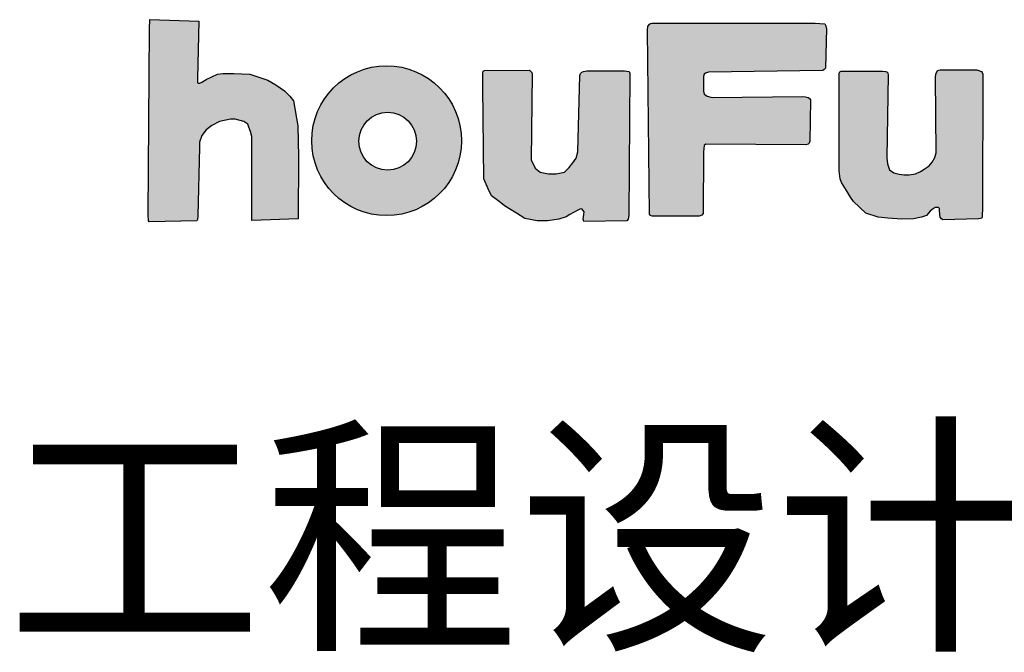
# Model space of a CAD drawing. Extents: x 475446 to 490894, y 3788879 to 3821323.
# Tile 45 of 75: x 484720.76 to 484731.76, y 3818418.37 to 3818425.44. Entities that reach past the tile are written whole.
import ezdxf
from ezdxf.enums import TextEntityAlignment as Align

# ---------------------------------------------------------------- set-up
doc = ezdxf.new("R2010")
doc.units = 0
doc.header["$LTSCALE"] = 0.5
doc.layers.get('0').update_dxf_attribs({"linetype": 'CONTINUOUS'})
doc.layers.add('TK-PUBLIC', color=7, linetype='CONTINUOUS')
doc.styles.add('新标识3', font='NSimSun.ttf')

# ---------------------------------------------------------------- blocks, each defined once
blk = doc.blocks.new('02')
h = blk.add_hatch(color=256)
h.dxf.hatch_style = 1
h.paths.add_polyline_path([(485097.497, 3818297.668), (485098.595, 3818297.635), (485098.564, 3818296.351), (485098.565, 3818296.265), (485098.579, 3818296.246), (485098.619, 3818296.246), (485098.664, 3818296.274), (485098.756, 3818296.333), (485099.012, 3818296.448), (485099.132, 3818296.466), (485099.374, 3818296.466), (485099.736, 3818296.448), (485100.141, 3818296.315), (485100.316, 3818296.213), (485100.509, 3818296.08), (485100.63, 3818295.959), (485100.709, 3818295.857), (485100.805, 3818295.293), (485100.823, 3818294.599), (485100.817, 3818293.217), (485099.779, 3818293.181), (485099.779, 3818295.058), (485099.749, 3818295.166), (485099.712, 3818295.269), (485099.688, 3818295.329), (485099.604, 3818295.39), (485099.41, 3818295.444), (485099.302, 3818295.444), (485099.06, 3818295.39), (485098.885, 3818295.305), (485098.758, 3818295.203), (485098.662, 3818295.082), (485098.607, 3818294.931), (485098.607, 3818294.816), (485098.571, 3818293.283), (485098.565, 3818293.205), (485098.547, 3818293.175), (485097.484, 3818293.151), (485097.472, 3818293.175), (485097.46, 3818293.307), (485097.495, 3818297.455)])
h = blk.add_hatch(color=256)
h.dxf.hatch_style = 1
h.paths.add_polyline_path([(485108.794, 3818297.589), (485112.374, 3818297.589), (485112.477, 3818297.585), (485112.592, 3818297.575), (485112.606, 3818297.544), (485112.625, 3818297.474), (485112.606, 3818296.582), (485112.577, 3818296.551), (485112.544, 3818296.534), (485109.988, 3818296.498), (485109.923, 3818296.47), (485109.892, 3818296.448), (485109.878, 3818296.398), (485109.878, 3818296.07), (485109.892, 3818296), (485109.926, 3818295.979), (485109.962, 3818295.96), (485110.071, 3818295.931), (485112.089, 3818295.95), (485112.154, 3818295.945), (485112.214, 3818295.926), (485112.237, 3818295.912), (485112.266, 3818295.874), (485112.254, 3818294.953), (485112.238, 3818294.905), (485112.218, 3818294.889), (485112.161, 3818294.874), (485109.932, 3818294.884), (485109.891, 3818294.855), (485109.879, 3818294.714), (485109.867, 3818293.336), (485109.838, 3818293.298), (485109.776, 3818293.277), (485108.731, 3818293.279), (485108.692, 3818293.291), (485108.668, 3818293.324), (485108.623, 3818297.435), (485108.633, 3818297.512), (485108.67, 3818297.565), (485108.693, 3818297.583), (485108.725, 3818297.591)])
h = blk.add_hatch(color=256)
h.dxf.hatch_style = 1
edge = h.paths.add_edge_path()
edge.add_arc((485102.792, 3818294.963), 1.674, 0, 360)
edge = h.paths.add_edge_path(flags=16)
edge.add_arc((485102.816, 3818294.951), 0.646, 0, 360)
h = blk.add_hatch(color=256)
h.dxf.hatch_style = 1
h.paths.add_polyline_path([(485104.978, 3818296.535), (485105.984, 3818296.536), (485106.041, 3818296.487), (485106.049, 3818296.453), (485106.026, 3818294.536), (485106.113, 3818294.347), (485106.223, 3818294.263), (485106.409, 3818294.225), (485106.58, 3818294.225), (485106.766, 3818294.259), (485106.876, 3818294.365), (485106.952, 3818294.468), (485107.028, 3818294.574), (485107.07, 3818294.714), (485107.115, 3818296.422), (485107.13, 3818296.464), (485107.153, 3818296.494), (485107.195, 3818296.513), (485107.267, 3818296.528), (485108.109, 3818296.525), (485108.212, 3818296.506), (485108.231, 3818296.468), (485108.204, 3818293.291), (485108.189, 3818293.211), (485108.159, 3818293.17), (485107.199, 3818293.158), (485107.188, 3818293.211), (485107.199, 3818293.317), (485107.207, 3818293.374), (485107.157, 3818293.443), (485107.115, 3818293.435), (485107.055, 3818293.405), (485106.891, 3818293.314), (485106.803, 3818293.261), (485106.644, 3818293.208), (485106.39, 3818293.174), (485106.158, 3818293.17), (485105.885, 3818293.227), (485105.695, 3818293.341), (485105.43, 3818293.507), (485105.312, 3818293.602), (485105.138, 3818293.731), (485105.066, 3818293.89), (485104.963, 3818294.11), (485104.942, 3818296.157), (485104.941, 3818296.434), (485104.945, 3818296.47), (485104.954, 3818296.517)])
h = blk.add_hatch(color=256)
h.dxf.hatch_style = 1
h.paths.add_polyline_path([(485112.982, 3818296.518), (485113.881, 3818296.514), (485113.945, 3818296.511), (485113.989, 3818296.492), (485113.998, 3818296.463), (485114.008, 3818296.434), (485113.974, 3818294.582), (485113.99, 3818294.443), (485114.036, 3818294.313), (485114.132, 3818294.244), (485114.251, 3818294.217), (485114.351, 3818294.201), (485114.474, 3818294.201), (485114.616, 3818294.224), (485114.727, 3818294.278), (485114.808, 3818294.328), (485114.923, 3818294.401), (485114.985, 3818294.482), (485115.046, 3818294.589), (485115.077, 3818294.689), (485115.065, 3818296.384), (485115.069, 3818296.45), (485115.108, 3818296.53), (485115.166, 3818296.545), (485115.988, 3818296.545), (485116.088, 3818296.507), (485116.103, 3818296.484), (485116.119, 3818296.453), (485116.111, 3818293.472), (485116.107, 3818293.267), (485116.096, 3818293.233), (485116.027, 3818293.214), (485115.224, 3818293.195), (485115.197, 3818293.218), (485115.17, 3818293.252), (485115.155, 3818293.398), (485115.155, 3818293.448), (485115.132, 3818293.467), (485115.055, 3818293.467), (485114.989, 3818293.429), (485114.943, 3818293.39), (485114.863, 3818293.294), (485114.751, 3818293.252), (485114.57, 3818293.214), (485114.309, 3818293.21), (485113.998, 3818293.229), (485113.783, 3818293.252), (485113.506, 3818293.341), (485113.233, 3818293.602), (485113.164, 3818293.702), (485113.075, 3818293.848), (485112.964, 3818294.028), (485112.929, 3818294.113), (485112.91, 3818294.289), (485112.91, 3818296.286), (485112.911, 3818296.474), (485112.926, 3818296.5), (485112.937, 3818296.51), (485112.956, 3818296.519)])
for points in [[(485097.497, 3818297.668), (485098.595, 3818297.635), (485098.564, 3818296.351), (485098.565, 3818296.265), (485098.579, 3818296.246), (485098.619, 3818296.246), (485098.664, 3818296.274), (485098.756, 3818296.333), (485099.012, 3818296.448), (485099.132, 3818296.466), (485099.374, 3818296.466), (485099.736, 3818296.448), (485100.141, 3818296.315), (485100.316, 3818296.213), (485100.509, 3818296.08), (485100.63, 3818295.959), (485100.709, 3818295.857), (485100.805, 3818295.293), (485100.823, 3818294.599), (485100.817, 3818293.217), (485099.779, 3818293.181), (485099.779, 3818295.058), (485099.749, 3818295.166), (485099.712, 3818295.269), (485099.688, 3818295.329), (485099.604, 3818295.39), (485099.41, 3818295.444), (485099.302, 3818295.444), (485099.06, 3818295.39), (485098.885, 3818295.305), (485098.758, 3818295.203), (485098.662, 3818295.082), (485098.607, 3818294.931), (485098.607, 3818294.816), (485098.571, 3818293.283), (485098.565, 3818293.205), (485098.547, 3818293.175), (485097.484, 3818293.151), (485097.472, 3818293.175), (485097.46, 3818293.307), (485097.495, 3818297.455)], [(485108.794, 3818297.589), (485112.374, 3818297.589), (485112.477, 3818297.585), (485112.592, 3818297.575), (485112.606, 3818297.544), (485112.625, 3818297.474), (485112.606, 3818296.582), (485112.577, 3818296.551), (485112.544, 3818296.534), (485109.988, 3818296.498), (485109.923, 3818296.47), (485109.892, 3818296.448), (485109.878, 3818296.398), (485109.878, 3818296.07), (485109.892, 3818296), (485109.926, 3818295.979), (485109.962, 3818295.96), (485110.071, 3818295.931), (485112.089, 3818295.95), (485112.154, 3818295.945), (485112.214, 3818295.926), (485112.237, 3818295.912), (485112.266, 3818295.874), (485112.254, 3818294.953), (485112.238, 3818294.905), (485112.218, 3818294.889), (485112.161, 3818294.874), (485109.932, 3818294.884), (485109.891, 3818294.855), (485109.879, 3818294.714), (485109.867, 3818293.336), (485109.838, 3818293.298), (485109.776, 3818293.277), (485108.731, 3818293.279), (485108.692, 3818293.291), (485108.668, 3818293.324), (485108.623, 3818297.435), (485108.633, 3818297.512), (485108.67, 3818297.565), (485108.693, 3818297.583), (485108.725, 3818297.591)], [(485104.978, 3818296.535), (485105.984, 3818296.536), (485106.041, 3818296.487), (485106.049, 3818296.453), (485106.026, 3818294.536), (485106.113, 3818294.347), (485106.223, 3818294.263), (485106.409, 3818294.225), (485106.58, 3818294.225), (485106.766, 3818294.259), (485106.876, 3818294.365), (485106.952, 3818294.468), (485107.028, 3818294.574), (485107.07, 3818294.714), (485107.115, 3818296.422), (485107.13, 3818296.464), (485107.153, 3818296.494), (485107.195, 3818296.513), (485107.267, 3818296.528), (485108.109, 3818296.525), (485108.212, 3818296.506), (485108.231, 3818296.468), (485108.204, 3818293.291), (485108.189, 3818293.211), (485108.159, 3818293.17), (485107.199, 3818293.158), (485107.188, 3818293.211), (485107.199, 3818293.317), (485107.207, 3818293.374), (485107.157, 3818293.443), (485107.115, 3818293.435), (485107.055, 3818293.405), (485106.891, 3818293.314), (485106.803, 3818293.261), (485106.644, 3818293.208), (485106.39, 3818293.174), (485106.158, 3818293.17), (485105.885, 3818293.227), (485105.695, 3818293.341), (485105.43, 3818293.507), (485105.312, 3818293.602), (485105.138, 3818293.731), (485105.066, 3818293.89), (485104.963, 3818294.11), (485104.942, 3818296.157), (485104.941, 3818296.434), (485104.945, 3818296.47), (485104.954, 3818296.517)], [(485112.982, 3818296.518), (485113.881, 3818296.514), (485113.945, 3818296.511), (485113.989, 3818296.492), (485113.998, 3818296.463), (485114.008, 3818296.434), (485113.974, 3818294.582), (485113.99, 3818294.443), (485114.036, 3818294.313), (485114.132, 3818294.244), (485114.251, 3818294.217), (485114.351, 3818294.201), (485114.474, 3818294.201), (485114.616, 3818294.224), (485114.727, 3818294.278), (485114.808, 3818294.328), (485114.923, 3818294.401), (485114.985, 3818294.482), (485115.046, 3818294.589), (485115.077, 3818294.689), (485115.065, 3818296.384), (485115.069, 3818296.45), (485115.108, 3818296.53), (485115.166, 3818296.545), (485115.988, 3818296.545), (485116.088, 3818296.507), (485116.103, 3818296.484), (485116.119, 3818296.453), (485116.111, 3818293.472), (485116.107, 3818293.267), (485116.096, 3818293.233), (485116.027, 3818293.214), (485115.224, 3818293.195), (485115.197, 3818293.218), (485115.17, 3818293.252), (485115.155, 3818293.398), (485115.155, 3818293.448), (485115.132, 3818293.467), (485115.055, 3818293.467), (485114.989, 3818293.429), (485114.943, 3818293.39), (485114.863, 3818293.294), (485114.751, 3818293.252), (485114.57, 3818293.214), (485114.309, 3818293.21), (485113.998, 3818293.229), (485113.783, 3818293.252), (485113.506, 3818293.341), (485113.233, 3818293.602), (485113.164, 3818293.702), (485113.075, 3818293.848), (485112.964, 3818294.028), (485112.929, 3818294.113), (485112.91, 3818294.289), (485112.91, 3818296.286), (485112.911, 3818296.474), (485112.926, 3818296.5), (485112.937, 3818296.51), (485112.956, 3818296.519)]]:
    blk.add_lwpolyline(points, close=True)
for centre, radius in [((485102.792, 3818294.963), 1.674), ((485102.816, 3818294.951), 0.646)]:
    blk.add_circle(centre, radius)
at = {"layer": 'TK-PUBLIC', "style": '新标识3'}
blk.add_text('工程设计证书：丙级A251024117', height=4.2, dxfattribs=at).set_placement((485094.293, 3818286.105), align=Align.MIDDLE_LEFT)

msp = doc.modelspace()

# ---------------------------------------------------------------- block references
at = {"color": 3, "linetype": 'Continuous', "xscale": 0.5, "yscale": 0.5, "zscale": 0.5}
msp.add_blockref('02', (242173.461, 1909276.604), dxfattribs=at)

doc.saveas('drawing.dxf')
